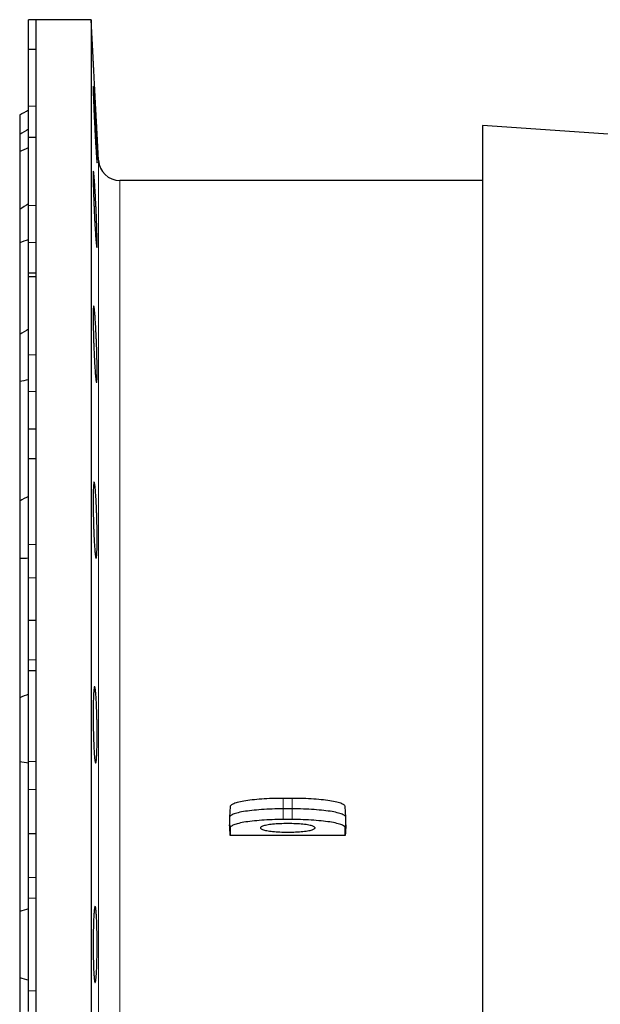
# Model space of a CAD drawing. Header units: millimetres. Extents: x 518 to 2665, y 122 to 2950.
# Tile 2 of 8: x 518 to 843, y 635 to 1186. Entities that reach past the tile are written whole.
import ezdxf

# ---------------------------------------------------------------- set-up
doc = ezdxf.new("R2010")
doc.units = ezdxf.units.MM

msp = doc.modelspace()

# ---------------------------------------------------------------- linework, layer by layer
at = {"color": 7, "linetype": 'Continuous', "lineweight": 25}
for p, q in [((527.44, 1186.33), (523.44, 1186.33)), ((523.44, 1169.58), (523.44, 1186.33)), ((558.44, 1186.33), (527.44, 1186.33)), ((527.44, 1186.33), (527.44, 1168.7)), ((559.55, 1165.2), (558.44, 1186.33)), ((558.44, 1186.33), (558.44, 151.33)), ((527.44, 1169.58), (523.44, 1169.58)), ((523.44, 1137.86), (523.44, 1169.58)), ((527.44, 1168.7), (527.44, 1117)), ((523.44, 1120.48), (523.44, 1137.86)), ((518.44, 1133.08), (518.44, 1122.04)), ((1020.62, 1110.18), (777.44, 1127.19)), ((777.44, 1127.19), (777.44, 210.47)), ((518.44, 1122.04), (518.44, 1112.45)), ((527.44, 1120.48), (523.44, 1120.48)), ((523.44, 1082.39), (523.44, 1120.48)), ((562.56, 1107.7), (561.79, 1122.46)), ((527.44, 1117), (527.44, 1034.76)), ((518.44, 1112.48), (518.44, 1080.12)), ((777.44, 1096.33), (574.55, 1096.33)), ((518.44, 1080.12), (518.44, 1061.64)), ((523.44, 1061.64), (523.44, 1082.39)), ((518.44, 1061.64), (518.44, 1010.16)), ((523.44, 1044.57), (523.44, 1061.64)), ((527.44, 1044.57), (523.44, 1044.57)), ((523.44, 1042.37), (523.44, 1044.57)), ((527.44, 1042.37), (523.44, 1042.37)), ((523.44, 998.74), (523.44, 1042.37)), ((527.44, 1034.76), (527.44, 927.58)), ((518.44, 1010.16), (518.44, 984.04)), ((523.44, 978.36), (523.44, 998.74)), ((518.44, 984.04), (518.44, 916.95)), ((523.44, 957.15), (523.44, 978.36)), ((527.44, 957.15), (523.44, 957.15)), ((523.44, 940.58), (523.44, 957.15)), ((527.44, 940.58), (523.44, 940.58)), ((523.44, 892.6), (523.44, 940.58)), ((527.44, 927.58), (527.44, 802.77)), ((518.44, 916.95), (518.44, 884.96)), ((523.44, 873.98), (523.44, 892.6)), ((518.44, 884.96), (518.44, 806.83)), ((523.44, 850.08), (523.44, 873.98)), ((527.44, 850.08), (523.44, 850.08)), ((523.44, 828.03), (523.44, 850.08)), ((523.44, 822.04), (523.44, 828.03)), ((527.44, 822.04), (523.44, 822.04)), ((523.44, 771.21), (523.44, 822.04)), ((518.44, 806.83), (518.44, 771.14)), ((527.44, 802.77), (527.44, 668.83)), ((518.44, 771.14), (518.44, 687.3)), ((523.44, 755.63), (523.44, 771.21)), ((523.44, 730.65), (523.44, 755.63)), ((670.94, 750.58), (665.94, 750.58)), ((636.26, 745.97), (635.94, 740.05)), ((670.94, 744.7), (665.94, 744.7)), ((700.94, 740.05), (700.63, 745.97)), ((635.94, 740.01), (635.94, 735.71)), ((670.94, 738.73), (665.94, 738.73)), ((700.94, 735.71), (700.94, 740.01)), ((636.26, 734.08), (636.26, 729.77)), ((700.63, 729.77), (700.63, 734.08)), ((527.44, 730.65), (523.44, 730.65)), ((523.44, 706.31), (523.44, 730.65)), ((700.63, 729.77), (636.26, 729.77)), ((523.44, 694.81), (523.44, 706.31)), ((523.44, 642.85), (523.44, 694.81)), ((518.44, 687.3), (518.44, 650.36)), ((527.44, 668.83), (527.44, 534.89)), ((518.44, 650.36), (518.44, 566.52)), ((523.44, 631.35), (523.44, 642.85))]:
    msp.add_line(p, q, dxfattribs=at)
at = {"color": 8, "linetype": 'Continuous', "lineweight": 18}
for p, q in [((527.44, 1137.86), (523.44, 1137.86)), ((562.56, 229.96), (562.56, 1107.7)), ((574.55, 1096.33), (574.55, 241.33)), ((527.44, 1082.39), (523.44, 1082.39)), ((527.44, 1061.64), (523.44, 1061.64)), ((527.44, 998.74), (523.44, 998.74)), ((527.44, 978.36), (523.44, 978.36)), ((527.44, 892.6), (523.44, 892.6)), ((527.44, 873.98), (523.44, 873.98)), ((527.44, 828.03), (523.44, 828.03)), ((527.44, 771.21), (523.44, 771.21)), ((527.44, 755.63), (523.44, 755.63)), ((665.94, 750.58), (665.94, 744.7)), ((670.94, 750.58), (670.94, 744.7)), ((665.94, 738.73), (665.94, 744.7)), ((670.94, 738.73), (670.94, 744.7)), ((636.26, 734.08), (635.94, 740.01)), ((700.63, 734.08), (700.94, 740.01)), ((527.44, 706.31), (523.44, 706.31)), ((527.44, 694.81), (523.44, 694.81)), ((527.44, 642.85), (523.44, 642.85))]:
    msp.add_line(p, q, dxfattribs=at)
at = {"color": 7, "linetype": 'Continuous', "lineweight": 25, "flags": 128}
for points in [[(665.94, 750.58), (664.39, 750.57), (662.84, 750.55), (661.3, 750.52), (659.77, 750.48), (658.26, 750.42), (656.77, 750.35), (655.3, 750.27), (653.87, 750.18), (652.46, 750.07), (651.1, 749.96), (649.77, 749.83), (648.49, 749.69), (647.26, 749.54), (646.08, 749.39), (644.95, 749.22), (643.88, 749.04), (642.87, 748.86), (641.93, 748.66), (641.05, 748.46), (640.23, 748.26), (639.49, 748.04), (638.82, 747.82), (638.23, 747.6), (637.71, 747.37), (637.27, 747.14), (636.9, 746.9), (636.62, 746.66), (636.42, 746.42), (636.3, 746.18), (636.26, 745.97)], [(700.63, 745.97), (700.59, 746.18), (700.46, 746.42), (700.26, 746.66), (699.98, 746.9), (699.62, 747.14), (699.17, 747.37), (698.66, 747.6), (698.06, 747.82), (697.39, 748.04), (696.65, 748.26), (695.84, 748.46), (694.96, 748.66), (694.01, 748.86), (693, 749.04), (691.93, 749.22), (690.8, 749.39), (689.62, 749.54), (688.39, 749.69), (687.11, 749.83), (685.78, 749.96), (684.42, 750.07), (683.02, 750.18), (681.58, 750.27), (680.11, 750.35), (678.62, 750.42), (677.11, 750.48), (675.59, 750.52), (674.04, 750.55), (672.5, 750.57), (670.94, 750.58)], [(665.94, 744.7), (664.37, 744.7), (662.81, 744.68), (661.25, 744.64), (659.7, 744.6), (658.18, 744.54), (656.67, 744.47), (655.19, 744.39), (653.74, 744.3), (652.32, 744.19), (650.94, 744.07), (649.6, 743.94), (648.31, 743.81), (647.06, 743.66), (645.87, 743.5), (644.73, 743.33), (643.65, 743.15), (642.63, 742.96), (641.67, 742.77), (640.78, 742.56), (639.96, 742.36), (639.21, 742.14), (638.54, 741.92), (637.93, 741.69), (637.41, 741.46), (636.96, 741.22), (636.6, 740.98), (636.31, 740.74), (636.11, 740.5), (635.98, 740.25), (635.94, 740.01)], [(700.94, 740.01), (700.9, 740.25), (700.78, 740.5), (700.57, 740.74), (700.29, 740.98), (699.92, 741.22), (699.47, 741.46), (698.95, 741.69), (698.35, 741.92), (697.67, 742.14), (696.92, 742.36), (696.1, 742.56), (695.21, 742.77), (694.26, 742.96), (693.24, 743.15), (692.15, 743.33), (691.02, 743.5), (689.82, 743.66), (688.57, 743.81), (687.28, 743.94), (685.94, 744.07), (684.56, 744.19), (683.14, 744.3), (681.69, 744.39), (680.21, 744.47), (678.71, 744.54), (677.18, 744.6), (675.63, 744.64), (674.08, 744.68), (672.51, 744.7), (670.94, 744.7)], [(665.94, 738.73), (664.39, 738.72), (662.84, 738.7), (661.3, 738.67), (659.77, 738.63), (658.26, 738.57), (656.77, 738.5), (655.3, 738.42), (653.87, 738.33), (652.46, 738.22), (651.1, 738.1), (649.77, 737.98), (648.49, 737.84), (647.26, 737.69), (646.08, 737.53), (644.95, 737.37), (643.88, 737.19), (642.87, 737.01), (641.93, 736.81), (641.05, 736.61), (640.23, 736.4), (639.49, 736.19), (638.82, 735.97), (638.23, 735.75), (637.71, 735.52), (637.27, 735.28), (636.9, 735.05), (636.62, 734.81), (636.42, 734.57), (636.3, 734.33), (636.26, 734.08)], [(700.63, 734.08), (700.59, 734.33), (700.46, 734.57), (700.26, 734.81), (699.98, 735.05), (699.62, 735.28), (699.17, 735.52), (698.66, 735.75), (698.06, 735.97), (697.39, 736.19), (696.65, 736.4), (695.84, 736.61), (694.96, 736.81), (694.01, 737.01), (693, 737.19), (691.93, 737.37), (690.8, 737.53), (689.62, 737.69), (688.39, 737.84), (687.11, 737.98), (685.78, 738.1), (684.42, 738.22), (683.02, 738.33), (681.58, 738.42), (680.11, 738.5), (678.62, 738.57), (677.11, 738.63), (675.59, 738.67), (674.04, 738.7), (672.5, 738.72), (670.94, 738.73)], [(668.44, 731.69), (669.56, 731.69), (670.67, 731.71), (671.77, 731.74), (672.85, 731.79), (673.91, 731.85), (674.94, 731.91), (675.94, 731.99), (676.89, 732.08), (677.8, 732.19), (678.66, 732.3), (679.47, 732.42), (680.21, 732.55), (680.9, 732.69), (681.51, 732.83), (682.06, 732.99), (682.54, 733.15), (682.94, 733.31), (683.26, 733.48), (683.5, 733.65), (683.66, 733.82), (683.75, 734), (683.75, 734.17), (683.66, 734.34), (683.5, 734.52), (683.26, 734.69), (682.94, 734.86), (682.54, 735.02), (682.06, 735.18), (681.51, 735.33), (680.9, 735.48), (680.21, 735.62), (679.47, 735.75), (678.66, 735.87), (677.8, 735.98), (676.89, 736.08), (675.94, 736.17), (674.94, 736.25), (673.91, 736.32), (672.85, 736.38), (671.77, 736.42), (670.67, 736.45), (669.56, 736.47), (668.44, 736.48), (667.32, 736.47), (666.21, 736.45), (665.11, 736.42), (664.03, 736.38), (662.97, 736.32), (661.94, 736.25), (660.95, 736.17), (659.99, 736.08), (659.08, 735.98), (658.22, 735.87), (657.42, 735.75), (656.67, 735.62), (655.99, 735.48), (655.37, 735.33), (654.82, 735.18), (654.35, 735.02), (653.95, 734.86), (653.62, 734.69), (653.38, 734.52), (653.22, 734.34), (653.14, 734.17), (653.14, 734), (653.22, 733.82), (653.38, 733.65), (653.62, 733.48), (653.95, 733.31), (654.35, 733.15), (654.82, 732.99), (655.37, 732.83), (655.99, 732.69), (656.67, 732.55), (657.42, 732.42), (658.22, 732.3), (659.08, 732.19), (659.99, 732.08), (660.95, 731.99), (661.94, 731.91), (662.97, 731.85), (664.03, 731.79), (665.11, 731.74), (666.21, 731.71), (667.32, 731.69), (668.44, 731.69)]]:
    msp.add_lwpolyline(points, dxfattribs=at)
at = {"color": 7, "linetype": 'Continuous', "lineweight": 25}
msp.add_arc((574.55, 1108.33), 12, 183, 270, dxfattribs=at)
for centre, major_axis, start_param, end_param in [((635.94, 668.83), (-22.13, 427.5), 4.85501, 4.869045), ((700.94, 668.83), (22.13, 427.5), 1.41414, 1.428176)]:
    msp.add_ellipse(centre, major_axis=major_axis, ratio=0.008176, start_param=start_param, end_param=end_param, dxfattribs=at)
for points, knots in [([(561.79, 1122.46), (561.79, 1122.46), (561.79, 1122.44), (561.78, 1122.53), (561.77, 1122.76), (561.75, 1123.15), (561.72, 1123.69), (561.68, 1124.37), (561.64, 1125.18), (561.59, 1126.13), (561.53, 1127.21), (561.46, 1128.4), (561.39, 1129.7), (561.32, 1131.1), (561.24, 1132.61), (561.15, 1134.17), (561.07, 1135.81), (560.98, 1137.51), (560.88, 1139.27), (560.79, 1141.04), (560.7, 1142.83), (560.6, 1144.64), (560.51, 1146.45), (560.41, 1148.22), (560.32, 1149.97), (560.24, 1151.68), (560.15, 1153.34), (560.07, 1154.92), (559.99, 1156.42), (559.92, 1157.84), (559.85, 1159.16), (559.79, 1160.36), (559.74, 1161.44), (559.69, 1162.41), (559.65, 1163.24), (559.61, 1163.93), (559.59, 1164.47), (559.56, 1164.88), (559.55, 1165.12), (559.55, 1165.22), (559.55, 1165.2), (559.55, 1165.2)], [0, 0, 0, 0, 0.002769, 0.029177, 0.055586, 0.082763, 0.109939, 0.136348, 0.162757, 0.189933, 0.217108, 0.243542, 0.269977, 0.297177, 0.324377, 0.350849, 0.377321, 0.40456, 0.431799, 0.458302, 0.484806, 0.512079, 0.539352, 0.565868, 0.592383, 0.61967, 0.646957, 0.673462, 0.699967, 0.727243, 0.75452, 0.780996, 0.807472, 0.83472, 0.861967, 0.88841, 0.914853, 0.942066, 0.969278, 0.995697, 1, 1, 1, 1]), ([(560.09, 1142.74), (560.15, 1141.74), (560.22, 1140.66), (560.32, 1138.92), (560.36, 1138.32), (560.43, 1137.08), (560.46, 1136.44), (560.57, 1134.5), (560.64, 1133.17), (560.75, 1131.12), (560.79, 1130.42), (560.86, 1129.02), (560.9, 1128.32), (561.01, 1126.23), (561.08, 1124.84), (561.16, 1123.12), (561.18, 1122.78), (561.21, 1122.09), (561.23, 1121.76), (561.27, 1120.75), (561.34, 1119.44), (561.39, 1118.18), (561.43, 1117.26), (561.45, 1116.95), (561.47, 1116.35), (561.49, 1116.05), (561.55, 1114.59), (561.59, 1113.51), (561.65, 1112.03), (561.67, 1111.56), (561.69, 1110.89), (561.7, 1110.68), (561.71, 1110.26), (561.72, 1110.06), (561.75, 1109.09), (561.77, 1108.43), (561.78, 1107.63), (561.79, 1107.39), (561.79, 1106.98), (561.79, 1106.81), (561.78, 1106.41), (561.77, 1106.27), (561.74, 1106.27), (561.73, 1106.31), (561.7, 1106.45), (561.68, 1106.55), (561.65, 1106.82), (561.63, 1106.99), (561.59, 1107.4), (561.57, 1107.64), (561.5, 1108.45), (561.45, 1109.1), (561.36, 1110.27), (561.33, 1110.69), (561.27, 1111.58), (561.24, 1112.05), (561.14, 1113.53), (561.08, 1114.61), (560.97, 1116.36), (560.93, 1116.97), (560.86, 1118.2), (560.83, 1118.83), (560.75, 1120.12), (560.72, 1120.78), (560.66, 1121.78), (560.64, 1122.11), (560.61, 1122.8), (560.59, 1123.14), (560.5, 1124.87), (560.43, 1126.25), (560.32, 1128.34), (560.29, 1129.04), (560.24, 1130.09), (560.22, 1130.44), (560.19, 1131.14), (560.17, 1131.48), (560.09, 1133.19), (560.03, 1134.53), (559.96, 1136.14), (559.94, 1136.46), (559.92, 1137.1), (559.9, 1137.41), (559.86, 1138.34), (559.84, 1138.94), (559.77, 1140.68), (559.73, 1141.76), (559.67, 1143.26), (559.66, 1143.73), (559.63, 1144.62), (559.62, 1145.03), (559.59, 1145.8), (559.58, 1146.16), (559.57, 1146.82), (559.56, 1147.13), (559.55, 1147.93), (559.55, 1148.34), (559.55, 1148.75), (559.56, 1148.85), (559.57, 1148.99), (559.58, 1149.02), (559.6, 1149.02), (559.63, 1148.88), (559.67, 1148.47), (559.69, 1148.3), (559.73, 1147.89), (559.75, 1147.66), (559.79, 1147.12), (559.82, 1146.83), (559.86, 1146.17), (559.89, 1145.81), (559.97, 1144.63), (560.03, 1143.74), (560.09, 1142.74)], [0, 0, 0, 0, 0.03125, 0.03125, 0.046875, 0.046875, 0.0625, 0.0625, 0.09375, 0.09375, 0.109375, 0.109375, 0.125, 0.125, 0.15625, 0.15625, 0.164063, 0.164063, 0.171875, 0.171875, 0.1875, 0.203125, 0.203125, 0.210938, 0.210938, 0.21875, 0.21875, 0.25, 0.25, 0.265625, 0.265625, 0.273438, 0.273438, 0.28125, 0.28125, 0.3125, 0.3125, 0.328125, 0.328125, 0.34375, 0.34375, 0.375, 0.375, 0.390625, 0.390625, 0.40625, 0.40625, 0.421875, 0.421875, 0.4375, 0.4375, 0.46875, 0.46875, 0.484375, 0.484375, 0.5, 0.5, 0.53125, 0.53125, 0.546875, 0.546875, 0.5625, 0.5625, 0.578125, 0.578125, 0.585938, 0.585938, 0.59375, 0.59375, 0.625, 0.625, 0.640625, 0.640625, 0.648438, 0.648438, 0.65625, 0.65625, 0.6875, 0.6875, 0.695313, 0.695313, 0.703125, 0.703125, 0.71875, 0.71875, 0.75, 0.75, 0.765625, 0.765625, 0.78125, 0.78125, 0.796875, 0.796875, 0.8125, 0.8125, 0.84375, 0.84375, 0.859375, 0.859375, 0.875, 0.875, 0.90625, 0.90625, 0.921875, 0.921875, 0.9375, 0.9375, 0.953125, 0.953125, 0.96875, 0.96875, 1, 1, 1, 1]), ([(560.36, 1095.29), (560.43, 1094.29), (560.5, 1093.21), (560.61, 1091.48), (560.64, 1090.88), (560.72, 1089.64), (560.75, 1089), (560.86, 1087.06), (560.94, 1085.73), (561.04, 1083.67), (561.08, 1082.98), (561.14, 1081.58), (561.18, 1080.88), (561.27, 1078.79), (561.34, 1077.4), (561.41, 1075.68), (561.42, 1075.33), (561.45, 1074.65), (561.46, 1074.31), (561.5, 1073.31), (561.55, 1071.99), (561.59, 1070.74), (561.62, 1069.81), (561.63, 1069.5), (561.65, 1068.9), (561.66, 1068.6), (561.7, 1067.14), (561.73, 1066.06), (561.76, 1064.58), (561.77, 1064.11), (561.78, 1063.44), (561.78, 1063.23), (561.78, 1062.81), (561.79, 1062.61), (561.79, 1061.64), (561.79, 1060.98), (561.77, 1060.18), (561.77, 1059.94), (561.75, 1059.53), (561.74, 1059.36), (561.7, 1058.96), (561.67, 1058.82), (561.61, 1058.82), (561.59, 1058.85), (561.55, 1058.99), (561.52, 1059.1), (561.47, 1059.37), (561.45, 1059.54), (561.39, 1059.94), (561.36, 1060.18), (561.27, 1060.99), (561.21, 1061.65), (561.11, 1062.81), (561.08, 1063.23), (561.01, 1064.12), (560.97, 1064.59), (560.86, 1066.07), (560.79, 1067.15), (560.68, 1068.9), (560.64, 1069.51), (560.57, 1070.74), (560.5, 1072), (560.43, 1073.31), (560.37, 1074.31), (560.36, 1074.65), (560.32, 1075.33), (560.3, 1075.68), (560.22, 1077.4), (560.15, 1078.79), (560.06, 1080.88), (560.03, 1081.58), (559.99, 1082.63), (559.97, 1082.98), (559.94, 1083.67), (559.93, 1084.02), (559.86, 1085.73), (559.81, 1087.07), (559.76, 1088.68), (559.75, 1089), (559.73, 1089.64), (559.72, 1089.96), (559.69, 1090.89), (559.67, 1091.49), (559.63, 1093.22), (559.6, 1094.3), (559.58, 1095.8), (559.57, 1096.27), (559.56, 1097.16), (559.55, 1097.58), (559.55, 1098.35), (559.55, 1098.71), (559.55, 1099.37), (559.55, 1099.67), (559.57, 1100.48), (559.58, 1100.88), (559.62, 1101.29), (559.63, 1101.4), (559.66, 1101.53), (559.68, 1101.57), (559.73, 1101.57), (559.77, 1101.43), (559.84, 1101.02), (559.86, 1100.85), (559.92, 1100.44), (559.94, 1100.21), (560, 1099.67), (560.03, 1099.38), (560.09, 1098.72), (560.12, 1098.36), (560.22, 1097.18), (560.29, 1096.29), (560.36, 1095.29)], [0, 0, 0, 0, 0.03125, 0.03125, 0.046875, 0.046875, 0.0625, 0.0625, 0.09375, 0.09375, 0.109375, 0.109375, 0.125, 0.125, 0.15625, 0.15625, 0.164063, 0.164063, 0.171875, 0.171875, 0.1875, 0.203125, 0.203125, 0.210938, 0.210938, 0.21875, 0.21875, 0.25, 0.25, 0.265625, 0.265625, 0.273438, 0.273438, 0.28125, 0.28125, 0.3125, 0.3125, 0.328125, 0.328125, 0.34375, 0.34375, 0.375, 0.375, 0.390625, 0.390625, 0.40625, 0.40625, 0.421875, 0.421875, 0.4375, 0.4375, 0.46875, 0.46875, 0.484375, 0.484375, 0.5, 0.5, 0.53125, 0.53125, 0.546875, 0.546875, 0.5625, 0.578125, 0.578125, 0.585938, 0.585938, 0.59375, 0.59375, 0.625, 0.625, 0.640625, 0.640625, 0.648438, 0.648438, 0.65625, 0.65625, 0.6875, 0.6875, 0.695313, 0.695313, 0.703125, 0.703125, 0.71875, 0.71875, 0.75, 0.75, 0.765625, 0.765625, 0.78125, 0.78125, 0.796875, 0.796875, 0.8125, 0.8125, 0.84375, 0.84375, 0.859375, 0.859375, 0.875, 0.875, 0.90625, 0.90625, 0.921875, 0.921875, 0.9375, 0.9375, 0.953125, 0.953125, 0.96875, 0.96875, 1, 1, 1, 1]), ([(560.64, 1019.82), (560.72, 1018.82), (560.79, 1017.74), (560.9, 1016), (560.93, 1015.4), (561.01, 1014.17), (561.04, 1013.53), (561.14, 1011.59), (561.21, 1010.25), (561.3, 1008.2), (561.33, 1007.5), (561.39, 1006.1), (561.42, 1005.4), (561.5, 1003.31), (561.55, 1001.92), (561.6, 1000.2), (561.61, 999.86), (561.63, 999.17), (561.64, 998.83), (561.67, 997.83), (561.7, 996.52), (561.73, 995.26), (561.74, 994.33), (561.75, 994.03), (561.76, 993.42), (561.76, 993.12), (561.78, 991.66), (561.79, 990.58), (561.79, 989.1), (561.79, 988.63), (561.78, 987.96), (561.78, 987.74), (561.77, 987.33), (561.77, 987.12), (561.75, 986.15), (561.73, 985.5), (561.69, 984.69), (561.67, 984.45), (561.63, 984.05), (561.61, 983.88), (561.55, 983.47), (561.5, 983.33), (561.42, 983.33), (561.39, 983.37), (561.33, 983.5), (561.3, 983.61), (561.24, 983.88), (561.21, 984.05), (561.14, 984.45), (561.11, 984.69), (561.01, 985.5), (560.94, 986.15), (560.83, 987.32), (560.79, 987.73), (560.72, 988.63), (560.68, 989.1), (560.57, 990.58), (560.5, 991.65), (560.39, 993.4), (560.36, 994.01), (560.29, 995.24), (560.22, 996.5), (560.15, 997.81), (560.11, 998.82), (560.09, 999.15), (560.06, 999.83), (560.04, 1000.18), (559.97, 1001.9), (559.92, 1003.29), (559.84, 1005.38), (559.82, 1006.08), (559.78, 1007.13), (559.77, 1007.48), (559.75, 1008.18), (559.74, 1008.52), (559.69, 1010.24), (559.66, 1011.57), (559.62, 1013.19), (559.62, 1013.51), (559.61, 1014.15), (559.6, 1014.46), (559.58, 1015.39), (559.58, 1015.99), (559.56, 1017.73), (559.55, 1018.81), (559.55, 1020.31), (559.55, 1020.78), (559.56, 1021.67), (559.56, 1022.09), (559.58, 1022.86), (559.58, 1023.22), (559.6, 1023.88), (559.62, 1024.18), (559.66, 1024.99), (559.69, 1025.4), (559.75, 1025.81), (559.77, 1025.91), (559.82, 1026.05), (559.84, 1026.08), (559.91, 1026.08), (559.97, 1025.95), (560.06, 1025.54), (560.09, 1025.37), (560.15, 1024.96), (560.19, 1024.72), (560.25, 1024.19), (560.29, 1023.9), (560.35, 1023.24), (560.39, 1022.88), (560.5, 1021.7), (560.57, 1020.81), (560.64, 1019.82)], [0, 0, 0, 0, 0.03125, 0.03125, 0.046875, 0.046875, 0.0625, 0.0625, 0.09375, 0.09375, 0.109375, 0.109375, 0.125, 0.125, 0.15625, 0.15625, 0.164062, 0.164062, 0.171875, 0.171875, 0.1875, 0.203125, 0.203125, 0.210937, 0.210937, 0.21875, 0.21875, 0.25, 0.25, 0.265625, 0.265625, 0.273437, 0.273437, 0.28125, 0.28125, 0.3125, 0.3125, 0.328125, 0.328125, 0.34375, 0.34375, 0.375, 0.375, 0.390625, 0.390625, 0.40625, 0.40625, 0.421875, 0.421875, 0.4375, 0.4375, 0.46875, 0.46875, 0.484375, 0.484375, 0.5, 0.5, 0.53125, 0.53125, 0.546875, 0.546875, 0.5625, 0.578125, 0.578125, 0.585938, 0.585938, 0.59375, 0.59375, 0.625, 0.625, 0.640625, 0.640625, 0.648438, 0.648438, 0.65625, 0.65625, 0.6875, 0.6875, 0.695313, 0.695313, 0.703125, 0.703125, 0.71875, 0.71875, 0.75, 0.75, 0.765625, 0.765625, 0.78125, 0.78125, 0.796875, 0.796875, 0.8125, 0.8125, 0.84375, 0.84375, 0.859375, 0.859375, 0.875, 0.875, 0.90625, 0.90625, 0.921875, 0.921875, 0.9375, 0.9375, 0.953125, 0.953125, 0.96875, 0.96875, 1, 1, 1, 1]), ([(560.93, 921.45), (561.01, 920.45), (561.08, 919.37), (561.18, 917.64), (561.21, 917.04), (561.27, 915.8), (561.3, 915.16), (561.39, 913.22), (561.45, 911.89), (561.52, 909.84), (561.55, 909.14), (561.59, 907.74), (561.61, 907.04), (561.67, 904.94), (561.7, 903.56), (561.73, 901.83), (561.74, 901.49), (561.75, 900.81), (561.75, 900.47), (561.77, 899.46), (561.78, 898.15), (561.79, 896.89), (561.79, 895.96), (561.79, 895.66), (561.79, 895.05), (561.79, 894.75), (561.78, 893.29), (561.77, 892.21), (561.74, 890.73), (561.73, 890.26), (561.71, 889.59), (561.7, 889.37), (561.68, 888.95), (561.68, 888.75), (561.63, 887.78), (561.59, 887.12), (561.53, 886.32), (561.5, 886.08), (561.45, 885.67), (561.42, 885.5), (561.34, 885.1), (561.28, 884.96), (561.14, 884.96), (561.08, 885.09), (560.97, 885.5), (560.94, 885.67), (560.86, 886.07), (560.83, 886.31), (560.72, 887.12), (560.64, 887.77), (560.54, 888.93), (560.5, 889.35), (560.43, 890.24), (560.39, 890.71), (560.29, 892.19), (560.22, 893.27), (560.12, 895.01), (560.09, 895.62), (560.03, 896.86), (559.97, 898.12), (559.92, 899.43), (559.88, 900.43), (559.87, 900.77), (559.84, 901.45), (559.83, 901.79), (559.77, 903.52), (559.73, 904.91), (559.68, 907), (559.66, 907.7), (559.64, 908.75), (559.63, 909.1), (559.62, 909.79), (559.61, 910.14), (559.58, 911.85), (559.57, 913.19), (559.56, 914.81), (559.55, 915.13), (559.55, 915.76), (559.55, 916.08), (559.55, 917.01), (559.55, 917.61), (559.56, 919.35), (559.57, 920.43), (559.59, 921.93), (559.6, 922.4), (559.63, 923.29), (559.64, 923.7), (559.67, 924.48), (559.69, 924.84), (559.73, 925.5), (559.75, 925.81), (559.81, 926.61), (559.86, 927.02), (559.94, 927.43), (559.97, 927.53), (560.03, 927.67), (560.06, 927.71), (560.15, 927.71), (560.22, 927.57), (560.32, 927.17), (560.35, 926.99), (560.43, 926.59), (560.46, 926.35), (560.53, 925.82), (560.57, 925.53), (560.64, 924.87), (560.68, 924.51), (560.79, 923.34), (560.86, 922.45), (560.93, 921.45)], [0, 0, 0, 0, 0.03125, 0.03125, 0.046875, 0.046875, 0.0625, 0.0625, 0.09375, 0.09375, 0.109375, 0.109375, 0.125, 0.125, 0.15625, 0.15625, 0.164062, 0.164062, 0.171875, 0.171875, 0.1875, 0.203125, 0.203125, 0.210937, 0.210937, 0.21875, 0.21875, 0.25, 0.25, 0.265625, 0.265625, 0.273437, 0.273437, 0.28125, 0.28125, 0.3125, 0.3125, 0.328125, 0.328125, 0.34375, 0.34375, 0.375, 0.375, 0.40625, 0.40625, 0.421875, 0.421875, 0.4375, 0.4375, 0.46875, 0.46875, 0.484375, 0.484375, 0.5, 0.5, 0.53125, 0.53125, 0.546875, 0.546875, 0.5625, 0.578125, 0.578125, 0.585938, 0.585938, 0.59375, 0.59375, 0.625, 0.625, 0.640625, 0.640625, 0.648438, 0.648438, 0.65625, 0.65625, 0.6875, 0.6875, 0.695313, 0.695313, 0.703125, 0.703125, 0.71875, 0.71875, 0.75, 0.75, 0.765625, 0.765625, 0.78125, 0.78125, 0.796875, 0.796875, 0.8125, 0.8125, 0.84375, 0.84375, 0.859375, 0.859375, 0.875, 0.875, 0.90625, 0.90625, 0.921875, 0.921875, 0.9375, 0.9375, 0.953125, 0.953125, 0.96875, 0.96875, 1, 1, 1, 1]), ([(561.21, 806.9), (561.27, 805.9), (561.34, 804.82), (561.42, 803.09), (561.45, 802.49), (561.5, 801.25), (561.52, 800.61), (561.59, 798.67), (561.63, 797.34), (561.68, 795.28), (561.7, 794.59), (561.73, 793.18), (561.74, 792.48), (561.77, 790.39), (561.78, 789), (561.79, 787.28), (561.79, 786.93), (561.79, 786.25), (561.79, 785.91), (561.79, 784.91), (561.78, 783.59), (561.77, 782.33), (561.75, 781.4), (561.75, 781.1), (561.74, 780.5), (561.73, 780.2), (561.7, 778.73), (561.67, 777.66), (561.61, 776.18), (561.59, 775.7), (561.56, 775.03), (561.55, 774.82), (561.52, 774.4), (561.51, 774.2), (561.45, 773.22), (561.4, 772.57), (561.31, 771.76), (561.27, 771.52), (561.21, 771.11), (561.18, 770.94), (561.08, 770.54), (561.01, 770.4), (560.86, 770.39), (560.79, 770.53), (560.68, 770.94), (560.65, 771.1), (560.57, 771.51), (560.54, 771.75), (560.43, 772.55), (560.36, 773.2), (560.25, 774.36), (560.22, 774.78), (560.15, 775.67), (560.12, 776.14), (560.03, 777.62), (559.97, 778.7), (559.89, 780.44), (559.87, 781.05), (559.82, 782.29), (559.77, 783.55), (559.73, 784.86), (559.7, 785.86), (559.69, 786.2), (559.68, 786.88), (559.67, 787.22), (559.63, 788.95), (559.6, 790.34), (559.58, 792.43), (559.57, 793.13), (559.56, 794.18), (559.56, 794.53), (559.55, 795.23), (559.55, 795.57), (559.55, 797.29), (559.55, 798.62), (559.56, 800.24), (559.56, 800.56), (559.57, 801.2), (559.57, 801.52), (559.58, 802.45), (559.59, 803.05), (559.63, 804.79), (559.66, 805.87), (559.71, 807.36), (559.73, 807.84), (559.77, 808.72), (559.79, 809.14), (559.84, 809.91), (559.86, 810.27), (559.91, 810.94), (559.94, 811.24), (560.03, 812.05), (560.09, 812.45), (560.18, 812.86), (560.22, 812.97), (560.29, 813.11), (560.32, 813.14), (560.42, 813.15), (560.5, 813.01), (560.6, 812.61), (560.64, 812.44), (560.72, 812.03), (560.75, 811.8), (560.82, 811.27), (560.86, 810.97), (560.93, 810.32), (560.97, 809.96), (561.07, 808.78), (561.14, 807.9), (561.21, 806.9)], [0, 0, 0, 0, 0.03125, 0.03125, 0.046875, 0.046875, 0.0625, 0.0625, 0.09375, 0.09375, 0.109375, 0.109375, 0.125, 0.125, 0.15625, 0.15625, 0.164062, 0.164062, 0.171875, 0.171875, 0.1875, 0.203125, 0.203125, 0.210937, 0.210937, 0.21875, 0.21875, 0.25, 0.25, 0.265625, 0.265625, 0.273437, 0.273437, 0.28125, 0.28125, 0.3125, 0.3125, 0.328125, 0.328125, 0.34375, 0.34375, 0.375, 0.375, 0.40625, 0.40625, 0.421875, 0.421875, 0.4375, 0.4375, 0.46875, 0.46875, 0.484375, 0.484375, 0.5, 0.5, 0.53125, 0.53125, 0.546875, 0.546875, 0.5625, 0.578125, 0.578125, 0.585937, 0.585937, 0.59375, 0.59375, 0.625, 0.625, 0.640625, 0.640625, 0.648437, 0.648437, 0.65625, 0.65625, 0.6875, 0.6875, 0.695312, 0.695312, 0.703125, 0.703125, 0.71875, 0.71875, 0.75, 0.75, 0.765625, 0.765625, 0.78125, 0.78125, 0.796875, 0.796875, 0.8125, 0.8125, 0.84375, 0.84375, 0.859375, 0.859375, 0.875, 0.875, 0.90625, 0.90625, 0.921875, 0.921875, 0.9375, 0.9375, 0.953125, 0.953125, 0.96875, 0.96875, 1, 1, 1, 1]), ([(561.45, 683.96), (561.5, 682.97), (561.55, 681.89), (561.61, 680.15), (561.63, 679.55), (561.67, 678.32), (561.68, 677.68), (561.73, 675.73), (561.75, 674.4), (561.77, 672.34), (561.78, 671.65), (561.79, 670.24), (561.79, 669.54), (561.79, 667.45), (561.78, 666.06), (561.76, 664.34), (561.76, 663.99), (561.75, 663.31), (561.74, 662.97), (561.73, 661.97), (561.7, 660.65), (561.67, 659.39), (561.64, 658.47), (561.63, 658.16), (561.61, 657.56), (561.6, 657.26), (561.55, 655.8), (561.5, 654.72), (561.42, 653.24), (561.39, 652.77), (561.35, 652.1), (561.34, 651.88), (561.3, 651.46), (561.29, 651.26), (561.21, 650.29), (561.15, 649.63), (561.04, 648.83), (561.01, 648.59), (560.94, 648.18), (560.9, 648.01), (560.79, 647.6), (560.72, 647.46), (560.57, 647.45), (560.5, 647.59), (560.39, 648), (560.36, 648.16), (560.29, 648.57), (560.25, 648.81), (560.15, 649.61), (560.09, 650.26), (560, 651.42), (559.97, 651.84), (559.92, 652.73), (559.89, 653.2), (559.82, 654.68), (559.77, 655.75), (559.71, 657.5), (559.69, 658.11), (559.66, 659.34), (559.63, 660.6), (559.61, 661.92), (559.59, 662.92), (559.59, 663.26), (559.58, 663.94), (559.57, 664.28), (559.56, 666.01), (559.55, 667.4), (559.55, 669.49), (559.55, 670.19), (559.56, 671.24), (559.56, 671.59), (559.56, 672.29), (559.57, 672.63), (559.58, 674.35), (559.6, 675.68), (559.64, 677.62), (559.66, 678.27), (559.69, 679.51), (559.71, 680.11), (559.77, 681.84), (559.81, 682.92), (559.89, 684.42), (559.92, 684.9), (559.97, 685.78), (560, 686.2), (560.06, 686.97), (560.09, 687.33), (560.15, 688), (560.18, 688.3), (560.28, 689.11), (560.35, 689.51), (560.46, 689.92), (560.5, 690.03), (560.57, 690.17), (560.61, 690.21), (560.71, 690.21), (560.79, 690.08), (560.9, 689.67), (560.93, 689.5), (561, 689.1), (561.04, 688.86), (561.11, 688.33), (561.14, 688.04), (561.21, 687.38), (561.24, 687.02), (561.33, 685.85), (561.39, 684.96), (561.45, 683.96)], [0, 0, 0, 0, 0.03125, 0.03125, 0.046875, 0.046875, 0.0625, 0.0625, 0.09375, 0.09375, 0.109375, 0.109375, 0.125, 0.125, 0.15625, 0.15625, 0.164062, 0.164062, 0.171875, 0.171875, 0.1875, 0.203125, 0.203125, 0.210937, 0.210937, 0.21875, 0.21875, 0.25, 0.25, 0.265625, 0.265625, 0.273437, 0.273437, 0.28125, 0.28125, 0.3125, 0.3125, 0.328125, 0.328125, 0.34375, 0.34375, 0.375, 0.375, 0.40625, 0.40625, 0.421875, 0.421875, 0.4375, 0.4375, 0.46875, 0.46875, 0.484375, 0.484375, 0.5, 0.5, 0.53125, 0.53125, 0.546875, 0.546875, 0.5625, 0.578125, 0.578125, 0.585937, 0.585937, 0.59375, 0.59375, 0.625, 0.625, 0.640625, 0.640625, 0.648438, 0.648438, 0.65625, 0.65625, 0.6875, 0.6875, 0.703125, 0.703125, 0.71875, 0.71875, 0.75, 0.75, 0.765625, 0.765625, 0.78125, 0.78125, 0.796875, 0.796875, 0.8125, 0.8125, 0.84375, 0.84375, 0.859375, 0.859375, 0.875, 0.875, 0.90625, 0.90625, 0.921875, 0.921875, 0.9375, 0.9375, 0.953125, 0.953125, 0.96875, 0.96875, 1, 1, 1, 1])]:
    msp.add_open_spline(points, degree=3, knots=knots, dxfattribs=at)
for points in [[(518.44, 1133.08), (520.09, 1134.01), (521.76, 1134.95), (523.44, 1135.91)], [(523.44, 1125.13), (521.76, 1124.11), (520.09, 1123.08), (518.44, 1122.04)], [(518.44, 1112.48), (520.09, 1113.24), (521.76, 1114.03), (523.44, 1114.86)], [(523.44, 1083.26), (521.76, 1082.24), (520.09, 1081.19), (518.44, 1080.12)], [(518.44, 1061.64), (520.09, 1062.18), (521.76, 1062.77), (523.44, 1063.41)], [(523.44, 1013.14), (521.76, 1012.2), (520.09, 1011.21), (518.44, 1010.16)], [(518.44, 984.04), (520.09, 984.32), (521.76, 984.66), (523.44, 985.07)], [(523.44, 919.56), (521.76, 918.76), (520.09, 917.89), (518.44, 916.95)], [(518.44, 884.96), (520.09, 884.95), (521.76, 885.03), (523.44, 885.18)], [(523.44, 808.9), (521.76, 808.28), (520.09, 807.6), (518.44, 806.83)], [(518.44, 771.14), (520.09, 770.86), (521.76, 770.66), (523.44, 770.54)], [(523.44, 688.68), (521.76, 688.3), (520.09, 687.85), (518.44, 687.3)], [(518.44, 650.36), (520.09, 649.82), (521.76, 649.36), (523.44, 648.98)]]:
    msp.add_open_spline(points, degree=3, dxfattribs=at)

doc.saveas('drawing.dxf')
